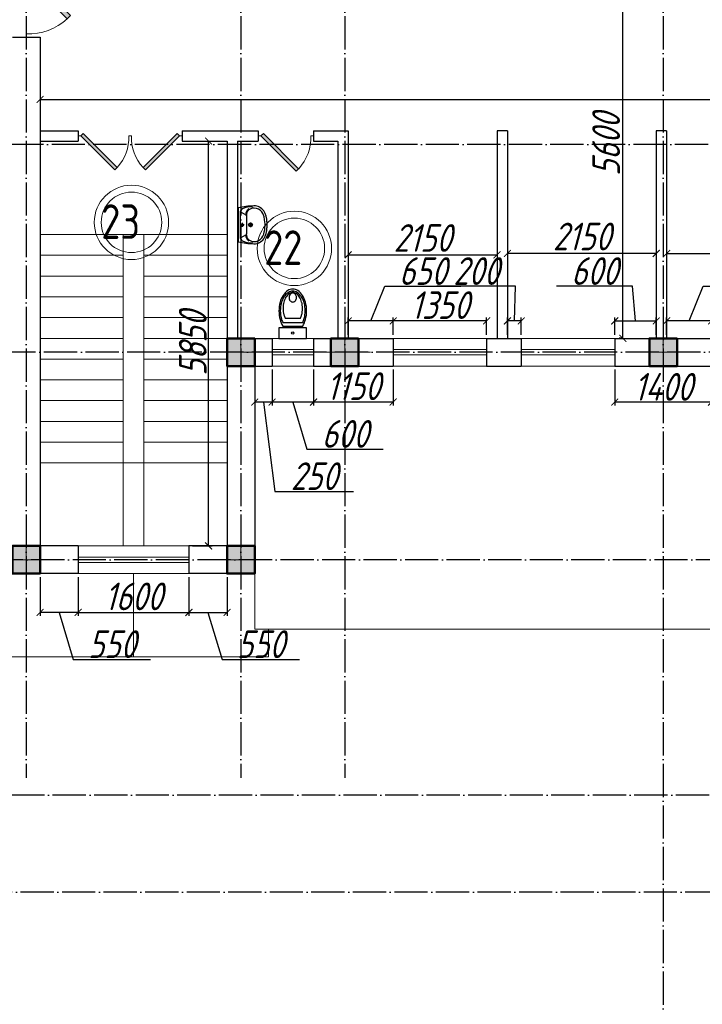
# Model space of a CAD drawing. Extents: x -4445 to 1909585, y 1860 to 289234.
# Tile 68 of 110: x 473821 to 483681, y 234606 to 248833. Entities that reach past the tile are written whole.
import ezdxf

# ---------------------------------------------------------------- set-up
doc = ezdxf.new("R2010")
doc.units = 0
doc.header["$LTSCALE"] = 0.5
doc.header["$MEASUREMENT"] = 0
doc.header["$PDMODE"] = 34
doc.header["$PDSIZE"] = 3
doc.linetypes.add('ACAD_ISO04W100', pattern=[30, 24, -3, 0, -3])
doc.layers.get('0').update_dxf_attribs({"linetype": 'CONTINUOUS', "lineweight": 18})
doc.layers.get('DEFPOINTS').update_dxf_attribs({"color": 2, "linetype": 'CONTINUOUS', "lineweight": 13})
for name, color, linetype in [('kolonn', 7, 'CONTINUOUS'), ('os', 3, 'CONTINUOUS'), ('su', 7, 'CONTINUOUS')]:
    doc.layers.add(name, color=color, linetype=linetype)
doc.styles.get("Standard").update_dxf_attribs({"font": 'spds.shx', "oblique": 15})
doc.dimstyles.new('ISO-25', dxfattribs={"dimtxt": 400, "dimasz": 100, "dimexe": 50, "dimexo": 50, "dimgap": 20, "dimtad": 1, "dimdec": 0, "dimtxsty": 'Standard', "dimblk": 'ARCHTICK', "dimcen": 20, "dimclrd": 1, "dimclre": 1, "dimadec": 0, "dimazin": 0, "dimtfac": 1, "dimtdec": 0, "dimtmove": 0, "dimatfit": 3, "dimldrblk": 'ARCHTICK', "dimfxl": 1, "dimarcsym": 0})

# ---------------------------------------------------------------- blocks, each defined once
blk = doc.blocks.new('jfgjhsdf')
blk.add_hatch(color=1).paths.add_polyline_path([(-593, 731), (-637, 687), (0, 50), (44, 94)])
at = {"color": 1}
for p, q in [((0, 1000), (0, 950)), ((0, 50), (0, 0))]:
    blk.add_line(p, q, dxfattribs=at)
blk.add_lwpolyline([(0, 50), (-637, 687), (-593, 731), (44, 94), (0, 50)], dxfattribs=at)
blk.add_arc((-33, 130), 821, 87.662, 132.9147, dxfattribs=at)
blk = doc.blocks.new('_ArchTick')
at = {"color": 0, "linetype": 'ByBlock', "const_width": 0.15}
blk.add_lwpolyline([(-0.5, -0.5), (0.5, 0.5)], dxfattribs=at)
blk = doc.blocks.new('*D2478')
at = {"color": 1, "lineweight": -2, "transparency": 16777216}
for p, q in [((476541, 247079), (476600, 247079)), ((476550, 241229), (476550, 247079)), ((476316, 241229), (476600, 241229))]:
    blk.add_line(p, q, dxfattribs=at)
at = {"layer": 'DEFPOINTS', "color": 0, "transparency": 16777216}
for p in [(476491, 247079), (476550, 247079), (476266, 241229)]:
    blk.add_point(p, dxfattribs=at)
at = {"color": 1, "lineweight": -2, "transparency": 16777216, "xscale": 100, "yscale": 100, "zscale": 100}
for p, rotation in [((476550, 247079), 90), ((476550, 241229), 270)]:
    blk.add_blockref('_ArchTick', p, dxfattribs=dict(at, rotation=rotation))
at = {"color": 0, "transparency": 16777216, "insert": (476321, 244154), "char_height": 400, "attachment_point": 5, "rotation": 90}
blk.add_mtext('5850', dxfattribs=at)
blk = doc.blocks.new('*D2351')
at = {"color": 1, "lineweight": -2, "transparency": 16777216}
for p, q in [((478566, 245544), (478566, 245385)), ((478566, 245435), (480716, 245435)), ((480716, 245544), (480716, 245385))]:
    blk.add_line(p, q, dxfattribs=at)
at = {"layer": 'DEFPOINTS', "color": 0, "transparency": 16777216}
for p in [(478566, 245594), (480716, 245594), (480716, 245435)]:
    blk.add_point(p, dxfattribs=at)
at = {"color": 1, "lineweight": -2, "transparency": 16777216, "xscale": 100, "yscale": 100, "zscale": 100, "rotation": 180}
blk.add_blockref('_ArchTick', (478566, 245435), dxfattribs=at)
at = {"color": 1, "lineweight": -2, "transparency": 16777216, "xscale": 100, "yscale": 100, "zscale": 100}
blk.add_blockref('_ArchTick', (480716, 245435), dxfattribs=at)
at = {"color": 0, "transparency": 16777216, "insert": (479641, 245679), "char_height": 400, "attachment_point": 5}
blk.add_mtext('2150', dxfattribs=at)
blk = doc.blocks.new('*D2479')
at = {"color": 1, "lineweight": -2, "transparency": 16777216}
for p, q in [((506816, 247279), (506816, 247731)), ((474116, 247689), (474116, 247631)), ((474116, 247681), (506816, 247681))]:
    blk.add_line(p, q, dxfattribs=at)
at = {"layer": 'DEFPOINTS', "color": 0, "transparency": 16777216}
for p in [(474116, 247739), (506816, 247681), (506816, 247229)]:
    blk.add_point(p, dxfattribs=at)
at = {"color": 1, "lineweight": -2, "transparency": 16777216, "xscale": 100, "yscale": 100, "zscale": 100, "rotation": 180}
blk.add_blockref('_ArchTick', (474116, 247681), dxfattribs=at)
at = {"color": 1, "lineweight": -2, "transparency": 16777216, "xscale": 100, "yscale": 100, "zscale": 100}
blk.add_blockref('_ArchTick', (506816, 247681), dxfattribs=at)
at = {"color": 0, "transparency": 16777216, "insert": (490466, 247925), "char_height": 400, "attachment_point": 5}
blk.add_mtext('32700', dxfattribs=at)
blk = doc.blocks.new('*D2356')
at = {"color": 1, "lineweight": -2, "transparency": 16777216}
for p, q in [((483016, 245621), (483016, 245406)), ((480866, 245500), (480866, 245406)), ((483016, 245456), (480866, 245456))]:
    blk.add_line(p, q, dxfattribs=at)
at = {"layer": 'DEFPOINTS', "color": 0, "transparency": 16777216}
for p in [(483016, 245671), (480866, 245550), (480866, 245456)]:
    blk.add_point(p, dxfattribs=at)
at = {"color": 1, "lineweight": -2, "transparency": 16777216, "xscale": 100, "yscale": 100, "zscale": 100, "rotation": 180}
blk.add_blockref('_ArchTick', (480866, 245456), dxfattribs=at)
at = {"color": 1, "lineweight": -2, "transparency": 16777216, "xscale": 100, "yscale": 100, "zscale": 100}
blk.add_blockref('_ArchTick', (483016, 245456), dxfattribs=at)
at = {"color": 0, "transparency": 16777216, "insert": (481941, 245700), "char_height": 400, "attachment_point": 5}
blk.add_mtext('2150', dxfattribs=at)
blk = doc.blocks.new('*D2358')
at = {"color": 1, "lineweight": -2, "transparency": 16777216}
for p, q in [((483166, 245621), (483166, 245406)), ((483166, 245456), (485316, 245456)), ((485316, 245500), (485316, 245406))]:
    blk.add_line(p, q, dxfattribs=at)
at = {"layer": 'DEFPOINTS', "color": 0, "transparency": 16777216}
for p in [(483166, 245671), (485316, 245550), (485316, 245456)]:
    blk.add_point(p, dxfattribs=at)
at = {"color": 1, "lineweight": -2, "transparency": 16777216, "xscale": 100, "yscale": 100, "zscale": 100, "rotation": 180}
blk.add_blockref('_ArchTick', (483166, 245456), dxfattribs=at)
at = {"color": 1, "lineweight": -2, "transparency": 16777216, "xscale": 100, "yscale": 100, "zscale": 100}
blk.add_blockref('_ArchTick', (485316, 245456), dxfattribs=at)
at = {"color": 0, "transparency": 16777216, "insert": (484241, 245700), "char_height": 400, "attachment_point": 5}
blk.add_mtext('2150', dxfattribs=at)
blk = doc.blocks.new('*D2480')
at = {"color": 1, "lineweight": -2, "transparency": 16777216}
for p, q in [((482535, 249829), (482482, 249829)), ((482532, 244229), (482532, 249829)), ((482535, 244229), (482482, 244229))]:
    blk.add_line(p, q, dxfattribs=at)
at = {"layer": 'DEFPOINTS', "color": 0, "transparency": 16777216}
for p in [(482532, 249829), (482585, 249829), (482585, 244229)]:
    blk.add_point(p, dxfattribs=at)
at = {"color": 1, "lineweight": -2, "transparency": 16777216, "xscale": 100, "yscale": 100, "zscale": 100}
for p, rotation in [((482532, 249829), 90), ((482532, 244229), 270)]:
    blk.add_blockref('_ArchTick', p, dxfattribs=dict(at, rotation=rotation))
at = {"color": 0, "transparency": 16777216, "insert": (482292, 247029), "char_height": 400, "attachment_point": 5, "rotation": 90}
blk.add_mtext('5600', dxfattribs=at)
blk = doc.blocks.new('ghsdd')
at = {"ltscale": 50}
h = blk.add_hatch(color=256, dxfattribs=at)
h.paths.add_polyline_path([(0, 200), (-200, 200), (-200, 0), (0, 0)])
h.paths.add_polyline_path([(200, 0), (200, 200), (0, 200), (0, 0)])
h.paths.add_polyline_path([(0, 0), (-200, 0), (-200, -200), (0, -200)])
h.paths.add_polyline_path([(0, 0), (0, -200), (200, -200), (200, 0)])
at = {"lineweight": 0}
for p, q in [((0, -374), (0, 374)), ((-374, 0), (374, 0))]:
    blk.add_line(p, q, dxfattribs=at)
at = {"lineweight": 50, "ltscale": 50}
blk.add_lwpolyline([(200, 200), (200, -200), (-200, -200), (-200, 200), (200, 200)], dxfattribs=at)
blk = doc.blocks.new('*D2388')
at = {"color": 1, "lineweight": -2, "transparency": 16777216}
for p, q in [((483491, 244481), (483693, 244981)), ((483693, 244981), (484795, 244981)), ((483166, 244279), (483166, 244531)), ((483816, 244481), (483166, 244481)), ((483816, 244279), (483816, 244531))]:
    blk.add_line(p, q, dxfattribs=at)
at = {"layer": 'DEFPOINTS', "color": 0, "transparency": 16777216}
for p in [(483166, 244481), (483166, 244229), (483816, 244229)]:
    blk.add_point(p, dxfattribs=at)
at = {"color": 1, "lineweight": -2, "transparency": 16777216, "xscale": 100, "yscale": 100, "zscale": 100, "rotation": 180}
blk.add_blockref('_ArchTick', (483166, 244481), dxfattribs=at)
at = {"color": 1, "lineweight": -2, "transparency": 16777216, "xscale": 100, "yscale": 100, "zscale": 100}
blk.add_blockref('_ArchTick', (483816, 244481), dxfattribs=at)
at = {"color": 0, "transparency": 16777216, "insert": (484244, 245201), "char_height": 400, "attachment_point": 5}
blk.add_mtext('650', dxfattribs=at)
blk = doc.blocks.new('*D2389')
at = {"color": 1, "lineweight": -2, "transparency": 16777216}
for p, q in [((482674, 244981), (481573, 244981)), ((482716, 244481), (482674, 244981)), ((482416, 244279), (482416, 244531)), ((482416, 244481), (483016, 244481)), ((483016, 244279), (483016, 244531))]:
    blk.add_line(p, q, dxfattribs=at)
at = {"layer": 'DEFPOINTS', "color": 0, "transparency": 16777216}
for p in [(483016, 244481), (482416, 244229), (483016, 244229)]:
    blk.add_point(p, dxfattribs=at)
at = {"color": 1, "lineweight": -2, "transparency": 16777216, "xscale": 100, "yscale": 100, "zscale": 100, "rotation": 180}
blk.add_blockref('_ArchTick', (482416, 244481), dxfattribs=at)
at = {"color": 1, "lineweight": -2, "transparency": 16777216, "xscale": 100, "yscale": 100, "zscale": 100}
blk.add_blockref('_ArchTick', (483016, 244481), dxfattribs=at)
at = {"color": 0, "transparency": 16777216, "insert": (482124, 245201), "char_height": 400, "attachment_point": 5}
blk.add_mtext('600', dxfattribs=at)
blk = doc.blocks.new('*D2390')
at = {"color": 1, "lineweight": -2, "transparency": 16777216}
for p, q in [((480983, 244981), (479846, 244981)), ((480966, 244481), (480983, 244981)), ((480866, 244279), (480866, 244531)), ((481066, 244481), (480866, 244481)), ((481066, 244279), (481066, 244531))]:
    blk.add_line(p, q, dxfattribs=at)
at = {"layer": 'DEFPOINTS', "color": 0, "transparency": 16777216}
for p in [(480866, 244481), (480866, 244229), (481066, 244229)]:
    blk.add_point(p, dxfattribs=at)
at = {"color": 1, "lineweight": -2, "transparency": 16777216, "xscale": 100, "yscale": 100, "zscale": 100, "rotation": 180}
blk.add_blockref('_ArchTick', (480866, 244481), dxfattribs=at)
at = {"color": 1, "lineweight": -2, "transparency": 16777216, "xscale": 100, "yscale": 100, "zscale": 100}
blk.add_blockref('_ArchTick', (481066, 244481), dxfattribs=at)
at = {"color": 0, "transparency": 16777216, "insert": (480415, 245201), "char_height": 400, "attachment_point": 5}
blk.add_mtext('200', dxfattribs=at)
blk = doc.blocks.new('*D2391')
at = {"color": 1, "lineweight": -2, "transparency": 16777216}
for p, q in [((479216, 244279), (479216, 244531)), ((480566, 244481), (479216, 244481)), ((480566, 244279), (480566, 244531))]:
    blk.add_line(p, q, dxfattribs=at)
at = {"layer": 'DEFPOINTS', "color": 0, "transparency": 16777216}
for p in [(479216, 244481), (479216, 244229), (480566, 244229)]:
    blk.add_point(p, dxfattribs=at)
at = {"color": 1, "lineweight": -2, "transparency": 16777216, "xscale": 100, "yscale": 100, "zscale": 100, "rotation": 180}
blk.add_blockref('_ArchTick', (479216, 244481), dxfattribs=at)
at = {"color": 1, "lineweight": -2, "transparency": 16777216, "xscale": 100, "yscale": 100, "zscale": 100}
blk.add_blockref('_ArchTick', (480566, 244481), dxfattribs=at)
at = {"color": 0, "transparency": 16777216, "insert": (479891, 244709), "char_height": 400, "attachment_point": 5}
blk.add_mtext('1350', dxfattribs=at)
blk = doc.blocks.new('*D2392')
at = {"color": 1, "lineweight": -2, "transparency": 16777216}
for p, q in [((478891, 244481), (479093, 244981)), ((479093, 244981), (480195, 244981)), ((478566, 244279), (478566, 244531)), ((479216, 244481), (478566, 244481)), ((479216, 244279), (479216, 244531))]:
    blk.add_line(p, q, dxfattribs=at)
at = {"layer": 'DEFPOINTS', "color": 0, "transparency": 16777216}
for p in [(478566, 244481), (478566, 244229), (479216, 244229)]:
    blk.add_point(p, dxfattribs=at)
at = {"color": 1, "lineweight": -2, "transparency": 16777216, "xscale": 100, "yscale": 100, "zscale": 100, "rotation": 180}
blk.add_blockref('_ArchTick', (478566, 244481), dxfattribs=at)
at = {"color": 1, "lineweight": -2, "transparency": 16777216, "xscale": 100, "yscale": 100, "zscale": 100}
blk.add_blockref('_ArchTick', (479216, 244481), dxfattribs=at)
at = {"color": 0, "transparency": 16777216, "insert": (479644, 245201), "char_height": 400, "attachment_point": 5}
blk.add_mtext('650', dxfattribs=at)
blk = doc.blocks.new('*D2755')
at = {"color": 1, "lineweight": -2, "transparency": 16777216}
for p, q in [((474666, 240779), (474666, 240219)), ((476266, 240779), (476266, 240219)), ((474666, 240269), (476266, 240269))]:
    blk.add_line(p, q, dxfattribs=at)
at = {"layer": 'DEFPOINTS', "color": 0, "transparency": 16777216}
for p in [(474666, 240829), (476266, 240829), (476266, 240269)]:
    blk.add_point(p, dxfattribs=at)
at = {"color": 1, "lineweight": -2, "transparency": 16777216, "xscale": 100, "yscale": 100, "zscale": 100, "rotation": 180}
blk.add_blockref('_ArchTick', (474666, 240269), dxfattribs=at)
at = {"color": 1, "lineweight": -2, "transparency": 16777216, "xscale": 100, "yscale": 100, "zscale": 100}
blk.add_blockref('_ArchTick', (476266, 240269), dxfattribs=at)
at = {"color": 0, "transparency": 16777216, "insert": (475466, 240500), "char_height": 400, "attachment_point": 5}
blk.add_mtext('1600', dxfattribs=at)
blk = doc.blocks.new('*D2756')
at = {"color": 1, "lineweight": -2, "transparency": 16777216}
for p, q in [((476266, 240779), (476266, 240219)), ((476816, 240779), (476816, 240219)), ((476266, 240269), (476816, 240269)), ((476541, 240269), (476745, 239589)), ((476745, 239589), (477861, 239589))]:
    blk.add_line(p, q, dxfattribs=at)
at = {"layer": 'DEFPOINTS', "color": 0, "transparency": 16777216}
for p in [(476266, 240829), (476816, 240829), (476816, 240269)]:
    blk.add_point(p, dxfattribs=at)
at = {"color": 1, "lineweight": -2, "transparency": 16777216, "xscale": 100, "yscale": 100, "zscale": 100, "rotation": 180}
blk.add_blockref('_ArchTick', (476266, 240269), dxfattribs=at)
at = {"color": 1, "lineweight": -2, "transparency": 16777216, "xscale": 100, "yscale": 100, "zscale": 100}
blk.add_blockref('_ArchTick', (476816, 240269), dxfattribs=at)
at = {"color": 0, "transparency": 16777216, "insert": (477303, 239809), "char_height": 400, "attachment_point": 5}
blk.add_mtext('550', dxfattribs=at)
blk = doc.blocks.new('*D2757')
at = {"color": 1, "lineweight": -2, "transparency": 16777216}
for p, q in [((474116, 240779), (474116, 240219)), ((474666, 240779), (474666, 240219)), ((474666, 240269), (474116, 240269)), ((474391, 240269), (474595, 239589)), ((474595, 239589), (475711, 239589))]:
    blk.add_line(p, q, dxfattribs=at)
at = {"layer": 'DEFPOINTS', "color": 0, "transparency": 16777216}
for p in [(474116, 240829), (474666, 240829), (474116, 240269)]:
    blk.add_point(p, dxfattribs=at)
at = {"color": 1, "lineweight": -2, "transparency": 16777216, "xscale": 100, "yscale": 100, "zscale": 100, "rotation": 180}
blk.add_blockref('_ArchTick', (474116, 240269), dxfattribs=at)
at = {"color": 1, "lineweight": -2, "transparency": 16777216, "xscale": 100, "yscale": 100, "zscale": 100}
blk.add_blockref('_ArchTick', (474666, 240269), dxfattribs=at)
at = {"color": 0, "transparency": 16777216, "insert": (475153, 239809), "char_height": 400, "attachment_point": 5}
blk.add_mtext('550', dxfattribs=at)
blk = doc.blocks.new('*D2762')
at = {"color": 1, "lineweight": -2, "transparency": 16777216}
for p, q in [((482416, 243779), (482416, 243258)), ((483816, 243779), (483816, 243258)), ((483816, 243308), (482416, 243308))]:
    blk.add_line(p, q, dxfattribs=at)
at = {"layer": 'DEFPOINTS', "color": 0, "transparency": 16777216}
for p in [(482416, 243829), (483816, 243829), (482416, 243308)]:
    blk.add_point(p, dxfattribs=at)
at = {"color": 1, "lineweight": -2, "transparency": 16777216, "xscale": 100, "yscale": 100, "zscale": 100, "rotation": 180}
blk.add_blockref('_ArchTick', (482416, 243308), dxfattribs=at)
at = {"color": 1, "lineweight": -2, "transparency": 16777216, "xscale": 100, "yscale": 100, "zscale": 100}
blk.add_blockref('_ArchTick', (483816, 243308), dxfattribs=at)
at = {"color": 0, "transparency": 16777216, "insert": (483116, 243528), "char_height": 400, "attachment_point": 5}
blk.add_mtext('1400', dxfattribs=at)
blk = doc.blocks.new('*D2763')
at = {"color": 1, "lineweight": -2, "transparency": 16777216}
for p, q in [((478066, 243779), (478066, 243258)), ((479216, 243779), (479216, 243258)), ((479216, 243308), (478066, 243308))]:
    blk.add_line(p, q, dxfattribs=at)
at = {"layer": 'DEFPOINTS', "color": 0, "transparency": 16777216}
for p in [(478066, 243829), (479216, 243829), (478066, 243308)]:
    blk.add_point(p, dxfattribs=at)
at = {"color": 1, "lineweight": -2, "transparency": 16777216, "xscale": 100, "yscale": 100, "zscale": 100, "rotation": 180}
blk.add_blockref('_ArchTick', (478066, 243308), dxfattribs=at)
at = {"color": 1, "lineweight": -2, "transparency": 16777216, "xscale": 100, "yscale": 100, "zscale": 100}
blk.add_blockref('_ArchTick', (479216, 243308), dxfattribs=at)
at = {"color": 0, "transparency": 16777216, "insert": (478641, 243537), "char_height": 400, "attachment_point": 5}
blk.add_mtext('1150', dxfattribs=at)
blk = doc.blocks.new('*D2764')
at = {"color": 1, "lineweight": -2, "transparency": 16777216}
for p, q in [((477466, 243779), (477466, 243258)), ((478066, 243779), (478066, 243258)), ((478066, 243308), (477466, 243308)), ((477766, 243308), (477970, 242628)), ((477970, 242628), (479072, 242628))]:
    blk.add_line(p, q, dxfattribs=at)
at = {"layer": 'DEFPOINTS', "color": 0, "transparency": 16777216}
for p in [(477466, 243829), (478066, 243829), (477466, 243308)]:
    blk.add_point(p, dxfattribs=at)
at = {"color": 1, "lineweight": -2, "transparency": 16777216, "xscale": 100, "yscale": 100, "zscale": 100, "rotation": 180}
blk.add_blockref('_ArchTick', (477466, 243308), dxfattribs=at)
at = {"color": 1, "lineweight": -2, "transparency": 16777216, "xscale": 100, "yscale": 100, "zscale": 100}
blk.add_blockref('_ArchTick', (478066, 243308), dxfattribs=at)
at = {"color": 0, "transparency": 16777216, "insert": (478521, 242848), "char_height": 400, "attachment_point": 5}
blk.add_mtext('600', dxfattribs=at)
blk = doc.blocks.new('*D2765')
at = {"color": 1, "lineweight": -2, "transparency": 16777216}
for p, q in [((477216, 243779), (477216, 243258)), ((477466, 243779), (477466, 243258)), ((477466, 243308), (477216, 243308)), ((477341, 243308), (477507, 242017)), ((477507, 242017), (478644, 242017))]:
    blk.add_line(p, q, dxfattribs=at)
at = {"layer": 'DEFPOINTS', "color": 0, "transparency": 16777216}
for p in [(477216, 243829), (477466, 243829), (477216, 243308)]:
    blk.add_point(p, dxfattribs=at)
at = {"color": 1, "lineweight": -2, "transparency": 16777216, "xscale": 100, "yscale": 100, "zscale": 100, "rotation": 180}
blk.add_blockref('_ArchTick', (477216, 243308), dxfattribs=at)
at = {"color": 1, "lineweight": -2, "transparency": 16777216, "xscale": 100, "yscale": 100, "zscale": 100}
blk.add_blockref('_ArchTick', (477466, 243308), dxfattribs=at)
at = {"color": 0, "transparency": 16777216, "insert": (478075, 242237), "char_height": 400, "attachment_point": 5}
blk.add_mtext('250', dxfattribs=at)
blk = doc.blocks.new('UniTAZZ_3')
for p, q in [((-230, -144), (-230, 144)), ((-178, -144), (-178, 144)), ((-152, 200), (-152, -200)), ((0, 200), (-152, 200)), ((0, -200), (0, 200)), ((-293, -112), (-293, 112)), ((-152, -200), (0, -200))]:
    blk.add_line(p, q)
blk.add_circle((-76, 0), 17)
for centre, radius, start, end in [((-435, -148), 343, 104.7867, 122.5078), ((-433, -133), 308, 104.7867, 122.5078), ((-397, -291), 491, 90, 104.7867), ((-399, -261), 441, 90, 104.7867), ((-399, -261), 441, 75.2133, 90), ((-397, -291), 491, 75.2133, 90), ((-365, -133), 308, 63.9053, 75.2133), ((-359, -148), 343, 58.1489, 75.2133), ((-581, 0), 131, 146.9765, 180), ((-581, 0), 131, 180, 213.0235), ((-493, -57), 235, 122.5078, 146.9765), ((-564, 0), 117, 146.9765, 180), ((-575, 0), 87.7, 145.7058, 180), ((-575, 0), 87.7, 180, 214.2942), ((-485, -51), 211, 122.5078, 146.9765), ((-610, 0), 46, 153.6325, 180), ((-610, 0), 46, 180, 206.3675), ((-600, -5), 56.5, 129.8827, 153.6325), ((-507, -46), 170, 121.2723, 145.7058), ((-594, -12), 66, 109.092, 129.8827), ((-590, -23), 78.1, 90, 109.092), ((-462, -121), 257, 104.1209, 121.2723), ((-590, -23), 78.1, 70.908, 90), ((-586, -12), 66, 50.1173, 70.908), ((-580, -5), 56.5, 26.3675, 50.1173), ((-571, 0), 46, 0, 26.3675), ((-571, 0), 46, 333.6325, 0), ((-432, -238), 378, 90, 104.1209), ((-432, -238), 378, 75.8791, 90), ((-403, -121), 257, 64.7964, 75.8791), ((-493, 57), 235, 213.0235, 237.4922), ((-564, 0), 117, 180, 213.0235), ((-485, 51), 211, 213.0235, 237.4922), ((-600, 5), 56.5, 206.3675, 230.1173), ((-507, 47), 170, 214.2942, 238.7277), ((-594, 12), 66, 230.1173, 250.908), ((-435, 148), 343, 237.4922, 255.2133), ((-590, 24), 78.1, 250.908, 270), ((-433, 132), 308, 237.4922, 255.2133), ((-462, 121), 257, 238.7277, 255.8791), ((-590, 24), 78.1, 270, 289.092), ((-586, 12), 66, 289.092, 309.8827), ((-580, 5), 56.5, 309.8827, 333.6325), ((-432, 238), 378, 255.8791, 270), ((-432, 238), 378, 270, 284.1209), ((-403, 121), 257, 284.1209, 295.2036), ((-397, 291), 491, 255.2133, 270), ((-399, 261), 441, 255.2133, 270), ((-399, 261), 441, 270, 284.7867), ((-397, 291), 491, 270, 284.7867), ((-365, 132), 308, 284.7867, 296.0947), ((-359, 148), 343, 284.7867, 301.8511)]:
    blk.add_arc(centre, radius, start, end)
blk = doc.blocks.new('UM_8')
for p, q in [((244, 0), (-244, 0)), ((-182, -45), (-146, -110)), ((175, -30), (-175, -30)), ((142, -120), (-132, -120)), ((27, -61), (-27, -61)), ((0, -88), (0, -34)), ((182, -45), (146, -110)), ((35, -180), (-35, -180)), ((0, -145), (0, -215))]:
    blk.add_line(p, q)
for centre, radius in [((0, -61), 17), ((0, -180), 27), ((0, -180), 17)]:
    blk.add_circle(centre, radius)
for centre, radius, start, end in [((-244, 0), 0.5, 90, 167.3206), ((244, 0), 0.5, 12.6794, 90), ((894, -257), 1167, 167.3206, 178.6525), ((68, -206), 330, 154.5977, 180.3349), ((-175, -90), 60, 90, 154.5977), ((-104, -233), 148, 141.0504, 147.7493), ((-139, -232), 123, 98.7111, 129.9424), ((-139, -232), 113, 86.1548, 129.9424), ((139, -232), 113, 50.0576, 93.8452), ((139, -232), 123, 50.0576, 81.2889), ((175, -90), 60, 25.4023, 90), ((104, -233), 148, 32.2507, 38.9496), ((-68, -206), 330, 359.6651, 25.4023), ((-894, -257), 1167, 1.3475, 12.6794), ((-104, -234), 169, 178.312, 234.1043), ((-273, -229), 0.5, 358.312, 358.6525), ((-104, -233), 138, 141.0504, 245.2718), ((104, -233), 138, 294.7282, 38.9496), ((104, -234), 169, 305.8957, 1.688), ((273, -229), 0.5, 181.3475, 181.688), ((-27, -71), 347, 239.6448, 267.5368), ((-27, -71), 317, 244.8898, 267.5368), ((0, 80), 500, 265.1692, 274.8308), ((0, 80), 470, 265.1692, 274.8308), ((27, -71), 317, 272.4632, 300.3552), ((27, -71), 347, 272.4632, 300.3552)]:
    blk.add_arc(centre, radius, start, end)

msp = doc.modelspace()

# ---------------------------------------------------------------- linework, layer by layer
at = {"lineweight": 30}
for p, q in [((473715.854, 248578.622), (474115.854, 248578.622)), ((474115.854, 248578.622), (474115.854, 241228.622)), ((474115.854, 247228.622), (474665.854, 247228.622)), ((474665.854, 247228.622), (474665.854, 247078.622)), ((476165.854, 247228.622), (476165.854, 247078.622)), ((476165.854, 247228.622), (477265.854, 247228.622)), ((477265.854, 247228.622), (477265.854, 247078.622)), ((478065.854, 247228.622), (478065.854, 247078.622)), ((478065.854, 247228.622), (478565.854, 247228.622)), ((478565.854, 247228.622), (478565.854, 244228.622)), ((480715.854, 247228.622), (480715.854, 244228.622)), ((480865.854, 247228.622), (480715.854, 247228.622)), ((480865.854, 247228.622), (480865.854, 244228.622)), ((483165.854, 247228.622), (483015.854, 247228.622)), ((483015.854, 247228.622), (483015.854, 244228.622)), ((483165.854, 247228.622), (483165.854, 244228.622)), ((474115.854, 247078.622), (474665.854, 247078.622)), ((476165.854, 247078.622), (476815.854, 247078.622)), ((476815.854, 247078.622), (476815.854, 241228.622)), ((476965.854, 247078.622), (476965.854, 244228.622)), ((476965.854, 247078.622), (477265.854, 247078.622)), ((478065.854, 247078.622), (478415.854, 247078.622)), ((478415.854, 247078.622), (478415.854, 244228.622)), ((476815.854, 244228.622), (477465.854, 244228.622)), ((477465.854, 244228.622), (477465.854, 243828.622)), ((478065.854, 244228.622), (478065.854, 243828.622)), ((478065.854, 244228.622), (479215.854, 244228.622)), ((479215.854, 244228.622), (479215.854, 243828.622)), ((480565.854, 244228.622), (480565.854, 243828.622)), ((480565.854, 244228.622), (481065.854, 244228.622)), ((481065.854, 244228.622), (481065.854, 243828.622)), ((482415.854, 244228.622), (482415.854, 243828.622)), ((482415.854, 244228.622), (483815.854, 244228.622)), ((477215.854, 243828.622), (477465.854, 243828.622)), ((477215.854, 243828.622), (477215.854, 240828.622)), ((478065.854, 243828.622), (479215.854, 243828.622)), ((480565.854, 243828.622), (481065.854, 243828.622)), ((482415.854, 243828.622), (483815.854, 243828.622)), ((474665.854, 241228.622), (474115.854, 241228.622)), ((474665.854, 241228.622), (474665.854, 240828.622)), ((476815.854, 241228.622), (476265.854, 241228.622)), ((476265.854, 241228.622), (476265.854, 240828.622)), ((474665.854, 240828.622), (472415.854, 240828.622)), ((477215.854, 240828.622), (476265.854, 240828.622))]:
    msp.add_line(p, q, dxfattribs=at)
for p, q in [((474115.854, 245728.622), (476815.854, 245728.622)), ((475315.854, 245728.622), (475315.854, 241228.622)), ((475615.854, 245728.622), (475615.854, 241228.622)), ((474115.854, 245428.622), (475315.854, 245428.622)), ((475615.854, 245428.622), (476815.854, 245428.622)), ((474115.854, 245128.622), (475315.854, 245128.622)), ((475615.854, 245128.622), (476815.854, 245128.622)), ((474115.854, 244828.622), (475315.854, 244828.622)), ((475615.854, 244828.622), (476815.854, 244828.622)), ((474115.854, 244528.622), (475315.854, 244528.622)), ((475615.854, 244528.622), (476815.854, 244528.622)), ((474115.854, 244228.622), (475315.854, 244228.622)), ((475615.854, 244228.622), (476815.854, 244228.622)), ((474115.854, 243928.622), (475315.854, 243928.622)), ((475615.854, 243928.622), (476815.854, 243928.622)), ((474115.854, 243628.622), (475315.854, 243628.622)), ((475615.854, 243628.622), (476815.854, 243628.622)), ((474115.854, 243328.622), (475315.854, 243328.622)), ((475615.854, 243328.622), (476815.854, 243328.622)), ((474115.854, 243028.622), (475315.854, 243028.622)), ((475615.854, 243028.622), (476815.854, 243028.622)), ((474115.854, 242728.622), (475315.854, 242728.622)), ((475615.854, 242728.622), (476815.854, 242728.622)), ((474115.854, 242428.622), (476815.854, 242428.622)), ((475465.854, 239628.622), (475465.854, 240828.622)), ((477215.854, 240828.622), (477215.854, 240028.622))]:
    msp.add_line(p, q)
at = {"color": 1}
for p, q in [((477465.854, 244228.622), (478065.854, 244228.622)), ((479215.854, 244228.622), (480565.854, 244228.622)), ((482415.854, 244228.622), (481065.854, 244228.622)), ((477465.854, 244068.622), (478065.854, 244068.622)), ((479215.854, 244068.622), (480565.854, 244068.622)), ((482415.854, 244068.622), (481065.854, 244068.622)), ((478065.854, 243988.622), (477465.854, 243988.622)), ((480565.854, 243988.622), (479215.854, 243988.622)), ((481065.854, 243988.622), (482415.854, 243988.622)), ((478065.854, 243828.622), (477465.854, 243828.622)), ((480565.854, 243828.622), (479215.854, 243828.622)), ((481065.854, 243828.622), (482415.854, 243828.622)), ((476265.854, 241228.622), (474665.854, 241228.622)), ((476265.854, 241068.622), (474665.854, 241068.622)), ((474665.854, 240988.622), (476265.854, 240988.622)), ((474665.854, 240828.622), (476265.854, 240828.622))]:
    msp.add_line(p, q, dxfattribs=at)
for points in [[(473515.854, 240828.622), (473515.854, 239628.622), (477415.854, 239628.622), (477415.854, 240028.622)], [(477215.854, 240028.622), (500515.854, 240028.622), (500515.854, 237228.622), (499815.854, 237228.622), (499815.854, 230428.622), (500515.854, 230428.622), (500515.854, 222028.622)]]:
    msp.add_lwpolyline(points)
for centre, radius in [((475435.948, 245904.686), 537.019), ((475435.948, 245904.686), 437.019), ((477788.928, 245528.561), 537.019), ((477788.928, 245528.561), 437.019)]:
    msp.add_circle(centre, radius, dxfattribs=at)
at = {"layer": 'os', "color": 3, "linetype": 'ACAD_ISO04W100', "ltscale": 40}
for p, q in [((473915.854, 262684.873), (473915.854, 237876.983)), ((477015.854, 262684.873), (477015.854, 237876.983)), ((478515.854, 262684.873), (478515.854, 237876.983)), ((483115.854, 262684.873), (483115.854, 201461.156)), ((529973.644, 247028.622), (467065.931, 247028.622)), ((549664.319, 244028.622), (467065.931, 244028.622)), ((558481.194, 241028.622), (467065.931, 241028.622)), ((515584.346, 237628.622), (467065.931, 237628.622)), ((522320.787, 236228.622), (467065.931, 236228.622))]:
    msp.add_line(p, q, dxfattribs=at)

# ---------------------------------------------------------------- block references
at = {"rotation": 180}
msp.add_blockref('jfgjhsdf', (473915.854, 249578.622), dxfattribs=at)
for p, xscale, yscale, zscale, rotation in [((474665.854, 247153.622), -0.769230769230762, 0.769230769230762, 0.769230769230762, 270), ((476165.854, 247153.622), 0.769230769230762, 0.769230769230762, 0.769230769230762, 90), ((477265.854, 247153.622), -0.7999999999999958, 0.7999999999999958, 0.7999999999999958, 270)]:
    msp.add_blockref('jfgjhsdf', p, dxfattribs=dict(xscale=xscale, yscale=yscale, zscale=zscale, rotation=rotation))
at = {"layer": 'kolonn'}
for p in [(477015.854, 244028.622), (478515.854, 244028.622), (483115.854, 244028.622), (473915.854, 241028.622), (477015.854, 241028.622)]:
    msp.add_blockref('ghsdd', p, dxfattribs=at)
at = {"layer": 'su'}
for name, p, rotation in [('UM_8', (476975.445, 245868.948), 90.00000000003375), ('UniTAZZ_3', (477765.854, 244228.622), 270)]:
    msp.add_blockref(name, p, dxfattribs=dict(at, rotation=rotation))

# ---------------------------------------------------------------- texts
at = {"color": 1}
for s, p in [('23', (475000.24, 245665.147)), ('22', (477353.22, 245289.021))]:
    msp.add_text(s, height=500, dxfattribs=at).set_placement(p)

# ---------------------------------------------------------------- dimensions: what is measured, and where the dimension line sits
for base, p1, p2, angle, picture, middle in [((482531.54, 249828.622), (482585.125, 244228.622), (482585.125, 249828.622), 90, '*D2480', (482291.681, 247028.622)), ((476549.512, 247078.622), (476265.854, 241228.622), (476490.854, 247078.622), 90, '*D2478', (476321.228, 244153.622)), ((485315.854, 245456.078), (483165.854, 245670.713), (485315.854, 245549.981), 180, '*D2358', (484240.854, 245699.854))]:
    dim = msp.add_linear_dim(base=base, p1=p1, p2=p2, angle=angle, dimstyle='ISO-25')
    dim.commit()
    dim.dimension.update_dxf_attribs({"geometry": picture, "text_midpoint": middle})
for base, p1, p2, picture, middle in [((506815.854, 247681.444), (474115.854, 247738.512), (506815.854, 247228.622), '*D2479', (490465.854, 247925.22)), ((480715.854, 245434.787), (478565.854, 245594.267), (480715.854, 245594.267), '*D2351', (479640.854, 245678.563)), ((480865.854, 245456.078), (483015.854, 245670.713), (480865.854, 245549.981), '*D2356', (481940.854, 245699.854)), ((479215.854, 244480.948), (480565.854, 244228.622), (479215.854, 244228.622), '*D2391', (479890.854, 244709.232)), ((478065.854, 243308.389), (479215.854, 243828.622), (478065.854, 243828.622), '*D2763', (478640.854, 243536.673)), ((482415.854, 243308.371), (483815.854, 243828.622), (482415.854, 243828.622), '*D2762', (483115.854, 243528.371)), ((476265.854, 240268.806), (474665.854, 240828.622), (476265.854, 240828.622), '*D2755', (475465.854, 240500.381))]:
    dim = msp.add_linear_dim(base=base, p1=p1, p2=p2, dimstyle='ISO-25')
    dim.commit()
    dim.dimension.update_dxf_attribs({"geometry": picture, "text_midpoint": middle})
for base, p1, p2, picture, middle in [((478565.854, 244480.948), (479215.854, 244228.622), (478565.854, 244228.622), '*D2392', (479112.668, 244980.948)), ((480865.854, 244480.948), (481065.854, 244228.622), (480865.854, 244228.622), '*D2390', (480962.668, 244980.948)), ((483015.854, 244480.948), (482415.854, 244228.622), (483015.854, 244228.622), '*D2389', (482654.496, 244980.948)), ((483165.854, 244480.948), (483815.854, 244228.622), (483165.854, 244228.622), '*D2388', (483712.668, 244980.948)), ((477215.854, 243308.389), (477465.854, 243828.622), (477215.854, 243828.622), '*D2765', (477527.254, 242016.746))]:
    dim = msp.add_linear_dim(base=base, p1=p1, p2=p2, dimstyle='ISO-25', override={"dimtmove": 1})
    dim.commit()
    dim.dimension.update_dxf_attribs({"geometry": picture, "text_midpoint": middle, "dimtype": 160})
for base, p1, p2, picture, middle in [((477465.854, 243308.389), (478065.854, 243828.622), (477465.854, 243828.622), '*D2764', (477989.854, 242848.389)), ((474115.854, 240268.806), (474665.854, 240828.622), (474115.854, 240828.622), '*D2757', (474614.854, 239808.806)), ((476815.854, 240268.806), (476265.854, 240828.622), (476815.854, 240828.622), '*D2756', (476764.854, 239808.806))]:
    dim = msp.add_linear_dim(base=base, p1=p1, p2=p2, dimstyle='ISO-25', override={"dimtmove": 1})
    dim.commit()
    dim.dimension.update_dxf_attribs({"geometry": picture, "text_midpoint": middle})

doc.saveas('drawing.dxf')
